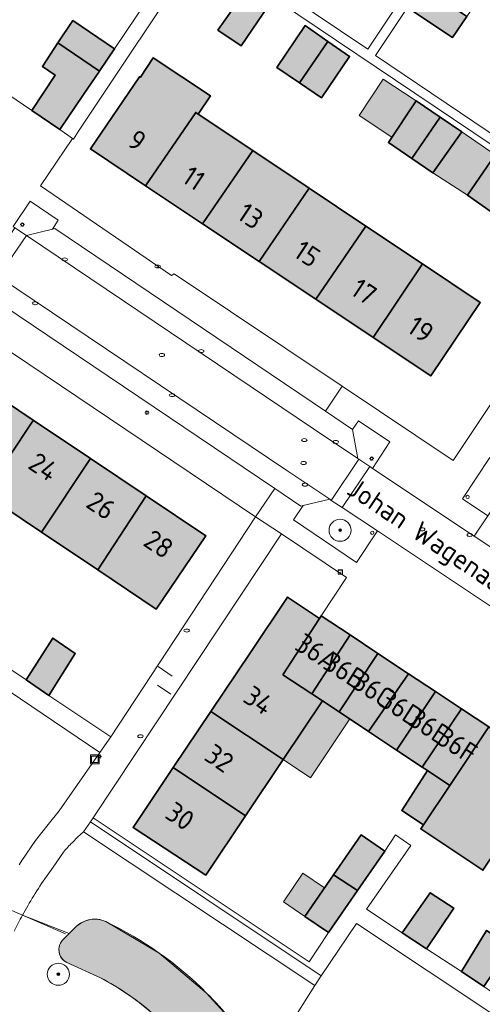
# Model space of a CAD drawing. Header units: metres. Extents: x 125349 to 128236, y 501602 to 503797.
# Tile 91 of 256: x 126546 to 126588, y 502020 to 502109. Entities that reach past the tile are written whole.
import ezdxf
from ezdxf.enums import TextEntityAlignment as Align

# ---------------------------------------------------------------- set-up
doc = ezdxf.new("R2010")
doc.units = ezdxf.units.M
doc.linetypes.add('IE-TERREINAFSCHEIDING-SO', pattern=[10, 8, -2])
doc.layers.get('0').update_dxf_attribs({"linetype": 'CONTINUOUS'})
for name, color, linetype, lineweight in [('B-WE-GK-BESCHOEIING-G', 130, 'GK-BESCHOEIING-SO', 18), ('B-WE-GR-BEPLANTING_CULTUUR_BODEMBEDEKKER-GV', 90, 'CONTINUOUS', 18), ('B-WE-GR-BEPLANTING_CULTUUR_HEESTERS-GV', 90, 'CONTINUOUS', 18), ('B-WE-GR-BOOM-S-500', 90, 'CONTINUOUS', 18), ('B-WE-IE-MEUBILAIR-S', 7, 'CONTINUOUS', 18), ('B-WE-IE-MEUBILAIR_WEGMEUBILAIR_AFVALBAK-S', 7, 'CONTINUOUS', 18), ('B-WE-IE-TERREINAFSCHEIDING-G', 210, 'IE-TERREINAFSCHEIDING-SO', 18), ('B-WE-IE-TERREINAFSCHEIDING_KUNSTMATIG_MUUR-G', 90, 'IE-TERREINAFSCHEIDING_KUNSTMATIG-SO', 18), ('B-WE-KW-KUNSTWERK_DUIKER-G', 170, 'CONTINUOUS', 18), ('B-WE-OG-BEBOUWING-GV', 7, 'CONTINUOUS', 35), ('B-WE-OG-BEBOUWING-T18', 10, 'CONTINUOUS', 18), ('B-WE-OG-BEBOUWING_OVERBOUWING-GV', 7, 'CONTINUOUS', 18), ('B-WE-OG-TERREIN_BEGROEID-GV', 7, 'CONTINUOUS', 18), ('B-WE-OG-TERREIN_ERF-GV', 7, 'CONTINUOUS', 18), ('B-WE-OG-TOPOGRAFIE-T18', 10, 'CONTINUOUS', 18), ('B-WE-OG-WATER-GV', 130, 'CONTINUOUS', 18), ('B-WE-VH-OPENVERHARDING-GV', 90, 'CONTINUOUS', 18), ('B-WE-VH-OPENVERHARDING_BETONSTRAATSTEEN-GV', 90, 'CONTINUOUS', 18), ('B-WE-VH-OPENVERHARDING_TEGEL-GV', 90, 'CONTINUOUS', 18)]:
    doc.layers.add(name, color=color, linetype=linetype, lineweight=lineweight)
for name, color, linetype, lineweight, true_color in [('B-WE-OG-BEBOUWING-V', 7, 'CONTINUOUS', 18, 0xcc646e), ('B-WE-OG-BEBOUWING_OVERBOUWING-V', 7, 'CONTINUOUS', 18, 0xcc646e), ('B-WE-OG-WATER-V', 7, 'CONTINUOUS', 18, 0xbee8ff)]:
    doc.layers.add(name, color=color, linetype=linetype, lineweight=lineweight, true_color=true_color)
doc.styles.add('NLCS-ISO', font='NLCS-ISO.ttf')
doc.styles.add('NLCS-ISO-M1000-T18', font='NLCS-ISO.ttf', dxfattribs={"height": 1.8})
doc.linetypes.add('GK-BESCHOEIING-SO', pattern='A,18,-3,[1,NLCS.SHX,S=0.6,R=0,X=0,Y=0],-3', length=24)
doc.linetypes.add('IE-TERREINAFSCHEIDING_KUNSTMATIG-SO', pattern='A,4,[82,NLCS.SHX,S=0.75,R=90,X=0,Y=0],4,-2', length=10)

# ---------------------------------------------------------------- blocks, each defined once
blk = doc.blocks.new('SIE-WEG_AFVALBAK-SO')
at = {"color": 0, "linetype": 'ByBlock', "lineweight": 18}
for points in [[(-2, -2), (2, -2), (2, 2), (-2, 2)], [(-1.5, -1.5), (1.5, -1.5), (1.5, 1.5), (-1.5, 1.5)]]:
    blk.add_lwpolyline(points, close=True, dxfattribs=at)
blk = doc.blocks.new('SIE-MEUBILAIR_KAST_CAI-SO')
for points in [[(-1, 1), (1, 1), (1, 0.8400000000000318), (-1, 0.8400000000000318)], [(-1, 0.7599999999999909), (1, 0.7599999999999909), (1, -1), (-1, -1)]]:
    blk.add_lwpolyline(points, close=True)
at = {"style": 'NLCS-ISO'}
blk.add_text('cai', height=0.75, dxfattribs=at).set_placement((0, 0), align=Align.MIDDLE_CENTER)
blk = doc.blocks.new('SIE-MEUBILAIR_PAAL_LICHTMAST-SO')
for points in [[(-0.625, 0), (-1, 0)], [(-0.7071067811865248, 0.7071067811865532), (-0.4419417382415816, 0.44194173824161)], [(0, 1), (0, 0.625)], [(0.44194173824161, 0.4419417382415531), (0.7071067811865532, 0.7071067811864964)], [(1, 0), (0.625, 0)], [(-0.7071067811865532, -0.7071067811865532), (-0.4419417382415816, -0.44194173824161)], [(0, -0.625), (0, -1)], [(0.4419417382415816, -0.4419417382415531), (0.7071067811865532, -0.7071067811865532)]]:
    blk.add_lwpolyline(points)
blk.add_circle((0, 0), 0.5)
blk = doc.blocks.new('SIE-MEUBILAIR_PAAL_AFSLUITPAAL-SO')
blk.add_circle((0, 0), 0.75)
blk = doc.blocks.new('SIE-MEUBILAIR_PUT_KOLK-SO')
blk.add_ellipse((0, 0), major_axis=(1.25, 4.517432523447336e-15), ratio=0.5400000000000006)
blk = doc.blocks.new('SIE-MEUBILAIR_PUT_RIOOLPUT-SO')
blk.add_ellipse((0, 0), major_axis=(1.25, 4.517432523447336e-15), ratio=0.5400000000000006)
blk = doc.blocks.new('SIE-MEUBILAIR_PUT_BRANDKRAAN-SO')
blk.add_ellipse((0, 0), major_axis=(1.25, 4.517432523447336e-15), ratio=0.5400000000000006)
at = {"style": 'NLCS-ISO'}
blk.add_text('bk', height=0.75, dxfattribs=at).set_placement((0.03192321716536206, -3.410605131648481e-13), align=Align.MIDDLE_CENTER)
blk = doc.blocks.new('SGR-BOOM_01-SO')
at = {"linetype": 'ByBlock', "lineweight": 18}
h = blk.add_hatch(color=0, dxfattribs=at)
h.dxf.hatch_style = 1
edge = h.paths.add_edge_path()
edge.add_arc((0, 0), 0.25, 0, 360)
at = {"color": 0, "linetype": 'ByBlock', "lineweight": 18}
for radius in [2, 0.25]:
    blk.add_circle((0, 0), radius, dxfattribs=at)

msp = doc.modelspace()

# ---------------------------------------------------------------- hatches: boundary and pattern name
at = {"layer": 'B-WE-OG-BEBOUWING-V'}
for points in [[(126564.363, 502108.539), (126566.494, 502107.128), (126569.013, 502110.816), (126566.92, 502112.186)], [(126586.98, 502109.797), (126583.192, 502112.352), (126581.887, 502110.401), (126585.682, 502107.892)], [(126554.981, 502106.851), (126551.187, 502109.41), (126549.84, 502107.384), (126553.608, 502104.823), (126553.66, 502104.9)], [(126574.35, 502107.534), (126572.285, 502108.968), (126569.727, 502105.171), (126571.769, 502103.778)], [(126574.35, 502107.534), (126571.769, 502103.778), (126573.771, 502102.412), (126576.329, 502106.159)], [(126550.016, 502099.519), (126552.173, 502102.704), (126553.608, 502104.823), (126549.84, 502107.384), (126548.429, 502105.262), (126549.594, 502104.468), (126547.463, 502101.263)], [(126557.813, 502094.422), (126562.361, 502101.079), (126562.59, 502100.926), (126563.689, 502102.577), (126558.488, 502106.026), (126557.339, 502104.274), (126557.239, 502104.324), (126552.793, 502097.766)], [(126584.554, 502100.664), (126582.37, 502102.145), (126579.862, 502098.347), (126581.985, 502096.899)], [(126567.539, 502097.622), (126562.59, 502100.926), (126562.361, 502101.079), (126557.813, 502094.422), (126562.976, 502090.982)], [(126584.554, 502100.664), (126581.985, 502096.899), (126583.906, 502095.588), (126586.514, 502099.335)], [(126562.976, 502090.982), (126568.107, 502087.564), (126572.653, 502094.209), (126567.539, 502097.622)], [(126589.198, 502092.076), (126591.756, 502095.823), (126589.559, 502097.228), (126587.052, 502093.581)], [(126577.804, 502090.771), (126572.653, 502094.209), (126568.107, 502087.564), (126573.27, 502084.125)], [(126577.804, 502090.771), (126573.27, 502084.125), (126578.467, 502080.663), (126582.958, 502087.33)], [(126578.467, 502080.663), (126583.702, 502077.176), (126588.198, 502083.833), (126582.958, 502087.33)], [(126542.45, 502076.608), (126542.431, 502076.58), (126537.999, 502069.921), (126543.15, 502066.473), (126547.597, 502073.132), (126547.611, 502073.153)], [(126547.611, 502073.153), (126547.597, 502073.132), (126543.15, 502066.473), (126548.352, 502062.991), (126552.789, 502069.666), (126552.799, 502069.681)], [(126557.867, 502066.288), (126552.799, 502069.681), (126552.789, 502069.666), (126548.352, 502062.991), (126553.456, 502059.574), (126557.862, 502066.281)], [(126557.867, 502066.288), (126557.862, 502066.281), (126553.456, 502059.574), (126558.775, 502056.013), (126563.289, 502062.658)], [(126570.267, 502050.049), (126573.601, 502055.171), (126570.697, 502057.097), (126567.325, 502052.076), (126563.729, 502046.72), (126563.746, 502046.709), (126570.291, 502042.358), (126573.868, 502047.7), (126572.904, 502048.329)], [(126570.267, 502050.049), (126572.904, 502048.329), (126576.377, 502053.677), (126573.761, 502055.412), (126573.601, 502055.171)], [(126546.963, 502049.582), (126549.01, 502048.177), (126551.417, 502051.975), (126549.371, 502053.379)], [(126578.907, 502051.998), (126576.377, 502053.677), (126572.904, 502048.329), (126573.868, 502047.7), (126575.374, 502046.699)], [(126578.064, 502044.912), (126581.691, 502050.151), (126578.907, 502051.998), (126575.374, 502046.699)], [(126584.132, 502048.532), (126581.691, 502050.151), (126578.064, 502044.912), (126580.603, 502043.225)], [(126584.132, 502048.532), (126580.603, 502043.225), (126582.931, 502041.679), (126586.494, 502046.965)], [(126566.871, 502037.249), (126570.291, 502042.358), (126563.746, 502046.709), (126563.729, 502046.72), (126560.308, 502041.626)], [(126585.428, 502040.019), (126588.963, 502045.327), (126586.494, 502046.965), (126582.931, 502041.679), (126583.421, 502041.353)], [(126585.428, 502040.019), (126583.035, 502036.425), (126582.792, 502036.065), (126588.44, 502032.311), (126594.642, 502041.559), (126588.976, 502045.318), (126588.963, 502045.327)], [(126566.871, 502037.249), (126560.308, 502041.626), (126556.666, 502036.203), (126563.277, 502031.882)], [(126585.428, 502040.019), (126583.421, 502041.353), (126581.073, 502037.749), (126583.035, 502036.425)], [(126574.885, 502031.906), (126577.043, 502030.467), (126579.528, 502034.06), (126577.381, 502035.515)], [(126574.885, 502031.906), (126572.266, 502028.12), (126574.413, 502026.665), (126577.043, 502030.467)], [(126583.309, 502025.17), (126585.795, 502028.861), (126583.653, 502030.273), (126581.109, 502026.62)], [(126588.508, 502021.758), (126590.985, 502025.404), (126588.778, 502026.848), (126586.51, 502023.121)]]:
    msp.add_hatch(color=256, dxfattribs=at).paths.add_polyline_path(points)
at = {"layer": 'B-WE-OG-BEBOUWING_OVERBOUWING-V'}
for points in [[(126582.37, 502102.145), (126579.395, 502104.109), (126577.206, 502100.794), (126580.18, 502098.829)], [(126583.906, 502095.588), (126587.052, 502093.581), (126589.559, 502097.228), (126586.514, 502099.335)], [(126576.36, 502046.044), (126575.374, 502046.699), (126573.868, 502047.7), (126570.291, 502042.358), (126572.778, 502040.694)], [(126574.065, 502030.72), (126572.097, 502032.054), (126570.323, 502029.437), (126572.266, 502028.12)]]:
    msp.add_hatch(color=256, dxfattribs=at).paths.add_polyline_path(points)
at = {"layer": 'B-WE-OG-WATER-V'}
h = msp.add_hatch(color=256, dxfattribs=at)
edge = h.paths.add_edge_path()
edge.add_arc((126721.7500683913, 501925.7464031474), 2.224894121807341, 297.1692295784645, 366.6485802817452)
edge.add_arc((126721.7225425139, 501925.7451478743), 2.252381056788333, 6.599228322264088, 82.84719357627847)
edge.add_arc((126721.7198251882, 501925.7697500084), 2.228316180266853, 82.6991007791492, 89.55838674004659)
edge.add_line((126721.737, 501927.998), (126718.387, 501927.995))
edge.add_line((126718.387, 501927.995), (126692.543, 501924.656))
edge.add_arc((126690.7531930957, 501938.2691301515), 13.73028482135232, 258.80723109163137, 277.4900884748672, ccw=False)
edge.add_arc((126691.2377773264, 501938.1566237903), 13.722991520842, 241.33962216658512, 256.7308588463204, ccw=False)
edge.add_line((126684.656, 501926.115), (126682.67, 501927.196))
edge.add_line((126682.67, 501927.196), (126673.85, 501932.972))
edge.add_line((126673.85, 501932.972), (126666.763, 501937.474))
edge.add_line((126666.763, 501937.474), (126658.585, 501942.641))
edge.add_line((126658.585, 501942.641), (126653.871, 501945.602))
edge.add_line((126653.871, 501945.602), (126651.744, 501946.938))
edge.add_line((126651.744, 501946.938), (126643.02, 501952.413))
edge.add_line((126643.02, 501952.413), (126635.833, 501956.916))
edge.add_line((126635.833, 501956.916), (126625.774, 501963.46))
edge.add_line((126625.774, 501963.46), (126616.755, 501969.339))
edge.add_line((126616.755, 501969.339), (126613.486, 501971.536))
edge.add_line((126613.486, 501971.536), (126605.666, 501977.298))
edge.add_line((126605.666, 501977.298), (126600.423, 501981.373))
edge.add_line((126600.423, 501981.373), (126595.08, 501985.45))
edge.add_line((126595.08, 501985.45), (126590.336, 501989.468))
edge.add_line((126590.336, 501989.468), (126585.102, 501994.194))
edge.add_line((126585.102, 501994.194), (126581.158, 501998.201))
edge.add_line((126581.158, 501998.201), (126579.436, 502000))
edge.add_arc((126634.7345836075, 502052.3130106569), 76.12216781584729, 218.9610551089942, 223.4107952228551, ccw=False)
edge.add_arc((126639.0813271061, 502055.0269768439), 81.21098961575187, 213.1408524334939, 218.5215914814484, ccw=False)
edge.add_line((126571.081, 502010.629), (126568.517, 502014.487))
edge.add_line((126568.517, 502014.487), (126567.465, 502016.07))
edge.add_arc((126541.76601075, 501999.5360703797), 30.55828655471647, 32.75596750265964, 45.06090784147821)
edge.add_arc((126540.0698919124, 501997.9719267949), 32.86367926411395, 44.89393642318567, 64.56000097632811)
edge.add_arc((126553.1920970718, 502025.5761492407), 2.299248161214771, 64.36046422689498, 83.58474900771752)
edge.add_arc((126553.1938716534, 502025.5854244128), 2.289832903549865, 83.60294293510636, 100.2095896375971)
edge.add_arc((126553.1898632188, 502025.3490907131), 2.522130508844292, 99.16828910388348, 130.9156736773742)
edge.add_line((126551.538, 502027.255), (126550.864, 502026.567))
edge.add_line((126550.864, 502026.567), (126550.241, 502025.931))
edge.add_arc((126551.1859354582, 502025.1057210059), 1.254586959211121, 138.8669877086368, 188.1437401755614)
edge.add_arc((126551.256509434, 502025.1166037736), 1.325991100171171, 188.1772591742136, 242.6346175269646)
edge.add_line((126550.647, 502023.939), (126553.702, 502022.554))
edge.add_arc((126542.0168452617, 502000.2844607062), 25.1490600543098, 49.328563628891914, 62.313342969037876, ccw=False)
edge.add_arc((126542.1914557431, 502000.8391530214), 24.61561714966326, 35.75338689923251, 48.79536979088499, ccw=False)
edge.add_line((126562.168, 502015.222), (126565.682, 502009.512))
edge.add_arc((126596.7608906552, 502029.1764615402), 36.77755418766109, 212.3226527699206, 219.0312728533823)
edge.add_arc((126594.0539985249, 502027.2581868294), 33.46749869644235, 219.3985471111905, 225.026860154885)
edge.add_line((126570.4, 502003.582), (126573.66, 502000))
edge.add_line((126573.66, 502000), (126575.701, 501997.777))
edge.add_line((126575.701, 501997.777), (126580.528, 501992.557))
edge.add_line((126580.528, 501992.557), (126586.939, 501986.214))
edge.add_line((126586.939, 501986.214), (126592.32, 501981.237))
edge.add_line((126592.32, 501981.237), (126594.841, 501979.201))
edge.add_line((126594.841, 501979.201), (126600.632, 501974.968))
edge.add_line((126600.632, 501974.968), (126607.861, 501969.864))
edge.add_line((126607.861, 501969.864), (126614.842, 501964.864))
edge.add_line((126614.842, 501964.864), (126622.269, 501959.657))
edge.add_line((126622.269, 501959.657), (126631.929, 501953.169))
edge.add_line((126631.929, 501953.169), (126640.695, 501947.144))
edge.add_line((126640.695, 501947.144), (126647.979, 501942.339))
edge.add_line((126647.979, 501942.339), (126680.455, 501922.584))
edge.add_arc((126691.0735796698, 501938.9309235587), 19.49297678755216, 236.9931879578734, 263.7989630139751)
edge.add_arc((126691.1183604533, 501939.1608514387), 19.72640628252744, 263.7417945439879, 280.6618842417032)
edge.add_line((126694.768, 501919.775), (126721.722, 501923.347))
edge.add_line((126721.722, 501923.347), (126722.474, 501923.643))
edge.add_arc((126721.7077505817, 501925.8532002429), 2.339256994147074, 289.1208063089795, 296.8969338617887)

# ---------------------------------------------------------------- linework, layer by layer
at = {"layer": 'B-WE-GK-BESCHOEIING-G', "flags": 128}
msp.add_lwpolyline([(126579.436, 502000), (126575.544, 502004.448), (126571.081, 502010.629), (126567.465, 502016.07), (126565.545, 502018.729), (126563.351, 502021.167), (126559.048, 502024.802), (126554.187, 502027.649), (126553.827, 502027.786), (126553.449, 502027.861), (126553.118, 502027.874), (126552.788, 502027.839), (126552.338, 502027.723), (126551.916, 502027.526), (126551.538, 502027.255), (126550.864, 502026.567), (126550.241, 502025.931), (126550.114, 502025.757), (126550.018, 502025.564), (126549.957, 502025.357), (126549.932, 502025.143), (126549.944, 502024.928), (126550.003, 502024.683), (126550.108, 502024.454), (126550.254, 502024.249), (126550.435, 502024.075), (126550.647, 502023.939), (126553.702, 502022.554), (126555.349, 502021.609), (126556.921, 502020.542), (126558.407, 502019.359), (126559.764, 502018.077), (126561.02, 502016.695), (126562.168, 502015.222), (126565.682, 502009.512), (126568.192, 502006.016), (126570.4, 502003.582), (126573.66, 502000)], dxfattribs=at)
at = {"layer": 'B-WE-GR-BEPLANTING_CULTUUR_BODEMBEDEKKER-GV', "flags": 128}
msp.add_lwpolyline([(126589.059, 502069.762), (126586.573, 502066.028), (126588.876, 502064.484), (126591.356, 502068.231)], close=True, dxfattribs=at)
at = {"layer": 'B-WE-GR-BEPLANTING_CULTUUR_HEESTERS-GV', "flags": 128}
for points in [[(126545.769, 502090.732), (126545.945, 502090.615), (126546.982, 502089.926), (126549.346, 502090.503), (126549.86, 502091.295), (126547.32, 502093.031)], [(126578.162, 502068.96), (126578.427, 502068.784), (126580, 502071.195), (126577.148, 502073.102), (126576.608, 502072.32), (126577.071, 502069.687), (126577.159, 502069.628)], [(126575.645, 502065.237), (126574.669, 502065.882), (126574.526, 502065.976), (126572.115, 502065.413), (126571.243, 502064.126), (126576.97, 502060.248), (126578.852, 502063.119)]]:
    msp.add_lwpolyline(points, close=True, dxfattribs=at)
for points in [[(126573.161, 502021.862), (126552.156, 502035.806), (126551.608, 502035.328), (126551.16, 502034.847)], [(126550.359, 502033.953), (126549.412, 502032.605)], [(126546.623, 502028.247), (126550.864, 502026.567)], [(126550.864, 502026.567), (126551.538, 502027.255)], [(126567.465, 502016.07), (126568.517, 502014.487), (126573.161, 502021.862)]]:
    msp.add_lwpolyline(points, dxfattribs=at)
at = {"layer": 'B-WE-GR-BEPLANTING_CULTUUR_HEESTERS-GV'}
for points in [[(126551.16, 502034.847, 0.03604158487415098), (126550.359, 502033.953)], [(126549.412, 502032.605, 0.02798334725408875), (126547.112, 502029.088)], [(126547.112, 502029.088, 0.007770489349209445), (126546.623, 502028.247)], [(126551.538, 502027.255, -0.1394169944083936), (126552.788, 502027.839)], [(126552.788, 502027.839, -0.07258724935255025), (126553.449, 502027.861)], [(126553.449, 502027.861, -0.08407905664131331), (126554.187, 502027.649)], [(126554.187, 502027.649, -0.08602062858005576), (126563.351, 502021.167)], [(126563.351, 502021.167, -0.05374208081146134), (126567.465, 502016.07)]]:
    msp.add_lwpolyline(points, format="xyb", dxfattribs=at)
at = {"layer": 'B-WE-IE-TERREINAFSCHEIDING-G', "flags": 128}
for points in [[(126558.939, 502050.798), (126560.226, 502049.929)], [(126560.1, 502048.287), (126558.883, 502049.104)]]:
    msp.add_lwpolyline(points, dxfattribs=at)
at = {"layer": 'B-WE-IE-TERREINAFSCHEIDING_KUNSTMATIG_MUUR-G', "flags": 128}
msp.add_lwpolyline([(126547.463, 502101.263), (126540.15, 502106.213)], dxfattribs=at)
at = {"layer": 'B-WE-KW-KUNSTWERK_DUIKER-G', "flags": 128}
msp.add_lwpolyline([(126540.333, 502030.947), (126550.545, 502026.558)], dxfattribs=at)
at = {"layer": 'B-WE-OG-BEBOUWING-GV', "flags": 128}
for points in [[(126564.363, 502108.539), (126566.494, 502107.128), (126569.013, 502110.816), (126566.92, 502112.186)], [(126586.98, 502109.797), (126583.192, 502112.352), (126581.887, 502110.401), (126585.682, 502107.892)], [(126554.981, 502106.851), (126551.187, 502109.41), (126549.84, 502107.384), (126553.608, 502104.823), (126553.66, 502104.9)], [(126574.35, 502107.534), (126572.285, 502108.968), (126569.727, 502105.171), (126571.769, 502103.778)], [(126574.35, 502107.534), (126571.769, 502103.778), (126573.771, 502102.412), (126576.329, 502106.159)], [(126550.016, 502099.519), (126552.173, 502102.704), (126553.608, 502104.823), (126549.84, 502107.384), (126548.429, 502105.262), (126549.594, 502104.468), (126547.463, 502101.263)], [(126557.813, 502094.422), (126562.361, 502101.079), (126562.59, 502100.926), (126563.689, 502102.577), (126558.488, 502106.026), (126557.339, 502104.274), (126557.239, 502104.324), (126552.793, 502097.766)], [(126584.554, 502100.664), (126582.37, 502102.145), (126579.862, 502098.347), (126581.985, 502096.899)], [(126567.539, 502097.622), (126562.59, 502100.926), (126562.361, 502101.079), (126557.813, 502094.422), (126562.976, 502090.982)], [(126584.554, 502100.664), (126581.985, 502096.899), (126583.906, 502095.588), (126586.514, 502099.335)], [(126562.976, 502090.982), (126568.107, 502087.564), (126572.653, 502094.209), (126567.539, 502097.622)], [(126589.198, 502092.076), (126591.756, 502095.823), (126589.559, 502097.228), (126587.052, 502093.581)], [(126577.804, 502090.771), (126572.653, 502094.209), (126568.107, 502087.564), (126573.27, 502084.125)], [(126577.804, 502090.771), (126573.27, 502084.125), (126578.467, 502080.663), (126582.958, 502087.33)], [(126578.467, 502080.663), (126583.702, 502077.176), (126588.198, 502083.833), (126582.958, 502087.33)], [(126542.45, 502076.608), (126542.431, 502076.58), (126537.999, 502069.921), (126543.15, 502066.473), (126547.597, 502073.132), (126547.611, 502073.153)], [(126547.611, 502073.153), (126547.597, 502073.132), (126543.15, 502066.473), (126548.352, 502062.991), (126552.789, 502069.666), (126552.799, 502069.681)], [(126557.867, 502066.288), (126552.799, 502069.681), (126552.789, 502069.666), (126548.352, 502062.991), (126553.456, 502059.574), (126557.862, 502066.281)], [(126557.867, 502066.288), (126557.862, 502066.281), (126553.456, 502059.574), (126558.775, 502056.013), (126563.289, 502062.658)], [(126570.267, 502050.049), (126573.601, 502055.171), (126570.697, 502057.097), (126567.325, 502052.076), (126563.729, 502046.72), (126563.746, 502046.709), (126570.291, 502042.358), (126573.868, 502047.7), (126572.904, 502048.329)], [(126570.267, 502050.049), (126572.904, 502048.329), (126576.377, 502053.677), (126573.761, 502055.412), (126573.601, 502055.171)], [(126546.963, 502049.582), (126549.01, 502048.177), (126551.417, 502051.975), (126549.371, 502053.379)], [(126578.907, 502051.998), (126576.377, 502053.677), (126572.904, 502048.329), (126573.868, 502047.7), (126575.374, 502046.699)], [(126578.064, 502044.912), (126581.691, 502050.151), (126578.907, 502051.998), (126575.374, 502046.699)], [(126584.132, 502048.532), (126581.691, 502050.151), (126578.064, 502044.912), (126580.603, 502043.225)], [(126584.132, 502048.532), (126580.603, 502043.225), (126582.931, 502041.679), (126586.494, 502046.965)], [(126566.871, 502037.249), (126570.291, 502042.358), (126563.746, 502046.709), (126563.729, 502046.72), (126560.308, 502041.626)], [(126585.428, 502040.019), (126588.963, 502045.327), (126586.494, 502046.965), (126582.931, 502041.679), (126583.421, 502041.353)], [(126585.428, 502040.019), (126583.035, 502036.425), (126582.792, 502036.065), (126588.44, 502032.311), (126594.642, 502041.559), (126588.976, 502045.318), (126588.963, 502045.327)], [(126566.871, 502037.249), (126560.308, 502041.626), (126556.666, 502036.203), (126563.277, 502031.882)], [(126585.428, 502040.019), (126583.421, 502041.353), (126581.073, 502037.749), (126583.035, 502036.425)], [(126574.885, 502031.906), (126577.043, 502030.467), (126579.528, 502034.06), (126577.381, 502035.515)], [(126574.885, 502031.906), (126572.266, 502028.12), (126574.413, 502026.665), (126577.043, 502030.467)], [(126583.309, 502025.17), (126585.795, 502028.861), (126583.653, 502030.273), (126581.109, 502026.62)], [(126588.508, 502021.758), (126590.985, 502025.404), (126588.778, 502026.848), (126586.51, 502023.121)]]:
    msp.add_lwpolyline(points, close=True, dxfattribs=at)
at = {"layer": 'B-WE-OG-BEBOUWING_OVERBOUWING-GV', "flags": 128}
for points in [[(126582.37, 502102.145), (126579.395, 502104.109), (126577.206, 502100.794), (126580.18, 502098.829)], [(126583.906, 502095.588), (126587.052, 502093.581), (126589.559, 502097.228), (126586.514, 502099.335)], [(126576.36, 502046.044), (126575.374, 502046.699), (126573.868, 502047.7), (126570.291, 502042.358), (126572.778, 502040.694)], [(126574.065, 502030.72), (126572.097, 502032.054), (126570.323, 502029.437), (126572.266, 502028.12)]]:
    msp.add_lwpolyline(points, close=True, dxfattribs=at)
at = {"layer": 'B-WE-OG-TERREIN_BEGROEID-GV', "flags": 128}
for points in [[(126546.314, 502032.811), (126546.558, 502033.201), (126547.807, 502035.003), (126548.956, 502036.455), (126549.956, 502037.706), (126553.654, 502043.011), (126519.746, 502065.901), (126511.651, 502053.59)], [(126550.241, 502025.931), (126550.864, 502026.567), (126546.623, 502028.247)], [(126650.438, 501978.32), (126634.139, 501989.153), (126625.108, 501975.584), (126624.277, 501974.335), (126600.497, 501990.176), (126605.469, 501997.27), (126607.287, 502000), (126609.994, 502004.068), (126609.54, 502004.382), (126609.504, 502005.849), (126576.959, 502027.468), (126573.756, 502022.74)], [(126553.702, 502022.554), (126550.647, 502023.939)], [(126573.756, 502022.74), (126573.161, 502021.862), (126568.517, 502014.487)]]:
    msp.add_lwpolyline(points, dxfattribs=at)
at = {"layer": 'B-WE-OG-TERREIN_BEGROEID-GV'}
for points in [[(126546.623, 502028.247, 0.01414790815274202), (126545.862, 502026.791)], [(126549.944, 502024.928, -0.2183861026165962), (126550.241, 502025.931)], [(126550.647, 502023.939, -0.242190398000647), (126549.944, 502024.928)], [(126558.407, 502019.359, 0.05671748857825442), (126553.702, 502022.554)]]:
    msp.add_lwpolyline(points, format="xyb", dxfattribs=at)
at = {"layer": 'B-WE-OG-TERREIN_ERF-GV', "flags": 128}
for points in [[(126595.234, 502132.733), (126592.787, 502134.37), (126560.143, 502156.202), (126546.153, 502135.384), (126566.423, 502121.46), (126563.275, 502116.705), (126577.979, 502106.809)], [(126595.983, 502132.232), (126578.679, 502106.26), (126600.461, 502091.583), (126600.722, 502091.415), (126618.132, 502117.419)], [(126551.159, 502098.705), (126548.277, 502094.431), (126560.155, 502086.287), (126560.413, 502086.433), (126575.657, 502076.234), (126585.742, 502069.486), (126588.584, 502073.75), (126600.006, 502090.9), (126562.776, 502115.954), (126551.727, 502099.372), (126551.249, 502098.663)], [(126586.98, 502109.797), (126585.682, 502107.892), (126581.887, 502110.401), (126583.192, 502112.352), (126584.595, 502114.448), (126588.44, 502111.939)], [(126564.363, 502108.539), (126566.92, 502112.186), (126569.013, 502110.816), (126566.494, 502107.128)], [(126574.35, 502107.534), (126576.329, 502106.159), (126573.771, 502102.412), (126571.769, 502103.778), (126569.727, 502105.171), (126572.285, 502108.968)], [(126562.976, 502090.982), (126557.813, 502094.422), (126552.793, 502097.766), (126557.239, 502104.324), (126557.339, 502104.274), (126558.488, 502106.026), (126563.689, 502102.577), (126562.59, 502100.926), (126567.539, 502097.622), (126572.653, 502094.209), (126577.804, 502090.771), (126582.958, 502087.33), (126588.198, 502083.833), (126583.702, 502077.176), (126578.467, 502080.663), (126573.27, 502084.125), (126568.107, 502087.564)], [(126584.554, 502100.664), (126586.514, 502099.335), (126583.906, 502095.588), (126581.985, 502096.899), (126579.862, 502098.347), (126582.37, 502102.145)], [(126589.198, 502092.076), (126587.052, 502093.581), (126589.559, 502097.228), (126591.756, 502095.823)]]:
    msp.add_lwpolyline(points, close=True, dxfattribs=at)
for points in [[(126595.234, 502132.733), (126577.979, 502106.809), (126563.275, 502116.705)], [(126559.044, 502112.896), (126554.981, 502106.851), (126553.66, 502104.9), (126553.608, 502104.823), (126552.173, 502102.704), (126550.016, 502099.519), (126551.159, 502098.705), (126551.249, 502098.663), (126551.727, 502099.372), (126562.776, 502115.954), (126600.006, 502090.9), (126600.461, 502091.583), (126578.679, 502106.26), (126595.983, 502132.232)], [(126543.727, 502111.54), (126540.15, 502106.213), (126547.463, 502101.263), (126549.594, 502104.468), (126548.429, 502105.262), (126549.84, 502107.384), (126551.187, 502109.41), (126554.981, 502106.851), (126559.044, 502112.896)], [(126543.817, 502051.689), (126546.963, 502049.582), (126549.371, 502053.379), (126551.417, 502051.975), (126549.01, 502048.177), (126554.653, 502044.412), (126567.795, 502064.381), (126533.838, 502087.214)], [(126542.45, 502076.608), (126547.611, 502073.153), (126552.799, 502069.681), (126557.867, 502066.288), (126563.289, 502062.658), (126558.775, 502056.013), (126553.456, 502059.574), (126548.352, 502062.991), (126543.15, 502066.473)], [(126519.746, 502065.901), (126553.654, 502043.011), (126554.653, 502044.412), (126549.01, 502048.177), (126546.963, 502049.582), (126543.817, 502051.689)], [(126588.44, 502032.311), (126582.792, 502036.065), (126583.035, 502036.425), (126581.073, 502037.749), (126583.421, 502041.353), (126582.931, 502041.679), (126580.603, 502043.225), (126578.064, 502044.912), (126575.374, 502046.699), (126573.868, 502047.7), (126570.291, 502042.358), (126566.871, 502037.249), (126563.277, 502031.882), (126556.666, 502036.203), (126560.308, 502041.626), (126563.729, 502046.72), (126567.325, 502052.076), (126570.697, 502057.097), (126573.601, 502055.171), (126573.761, 502055.412), (126576.047, 502058.883), (126570.146, 502062.832), (126553.056, 502037.057), (126572.66, 502024.013), (126574.413, 502026.665), (126572.266, 502028.12), (126574.885, 502031.906), (126577.381, 502035.515), (126579.528, 502034.06), (126580.506, 502035.524), (126581.906, 502034.574), (126577.858, 502028.769), (126581.109, 502026.62), (126583.653, 502030.273), (126585.795, 502028.861), (126583.309, 502025.17), (126586.51, 502023.121), (126588.778, 502026.848)], [(126596.862, 502016.124), (126590.611, 502020.323), (126588.508, 502021.758), (126586.51, 502023.121), (126583.309, 502025.17), (126581.109, 502026.62), (126577.858, 502028.769), (126581.906, 502034.574), (126580.506, 502035.524), (126579.528, 502034.06), (126577.043, 502030.467), (126574.413, 502026.665), (126572.66, 502024.013), (126553.056, 502037.057), (126552.799, 502036.7), (126573.756, 502022.74), (126576.959, 502027.468), (126609.504, 502005.849)]]:
    msp.add_lwpolyline(points, dxfattribs=at)
at = {"layer": 'B-WE-OG-WATER-GV', "flags": 128}
for points in [[(126551.538, 502027.255), (126550.864, 502026.567)], [(126550.864, 502026.567), (126550.241, 502025.931)], [(126550.647, 502023.939), (126553.702, 502022.554)]]:
    msp.add_lwpolyline(points, dxfattribs=at)
at = {"layer": 'B-WE-OG-WATER-GV'}
for points in [[(126552.788, 502027.839, 0.1394169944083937), (126551.538, 502027.255)], [(126553.449, 502027.861, 0.07258724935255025), (126552.788, 502027.839)], [(126554.187, 502027.649, 0.0840790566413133), (126553.449, 502027.861)], [(126563.351, 502021.167, 0.08602062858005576), (126554.187, 502027.649)], [(126550.241, 502025.931, 0.2183861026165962), (126549.944, 502024.928)], [(126549.944, 502024.928, 0.242190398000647), (126550.647, 502023.939)], [(126553.702, 502022.554, -0.05671748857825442), (126558.407, 502019.359)], [(126567.465, 502016.07, 0.05374208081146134), (126563.351, 502021.167)]]:
    msp.add_lwpolyline(points, format="xyb", dxfattribs=at)
at = {"layer": 'B-WE-VH-OPENVERHARDING-GV', "flags": 128}
for points in [[(126570.146, 502062.832), (126567.795, 502064.381), (126554.653, 502044.412), (126553.654, 502043.011), (126549.956, 502037.706), (126548.956, 502036.455), (126547.807, 502035.003), (126546.558, 502033.201), (126546.314, 502032.811)], [(126551.16, 502034.847), (126551.608, 502035.328), (126552.156, 502035.806), (126552.799, 502036.7), (126553.056, 502037.057), (126570.146, 502062.832)], [(126549.412, 502032.605), (126550.359, 502033.953)]]:
    msp.add_lwpolyline(points, dxfattribs=at)
at = {"layer": 'B-WE-VH-OPENVERHARDING-GV'}
for points in [[(126550.359, 502033.953, -0.03604158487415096), (126551.16, 502034.847)], [(126547.112, 502029.088, -0.02798334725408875), (126549.412, 502032.605)], [(126546.623, 502028.247, -0.007770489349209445), (126547.112, 502029.088)], [(126545.862, 502026.791, -0.01414790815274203), (126546.623, 502028.247)]]:
    msp.add_lwpolyline(points, format="xyb", dxfattribs=at)
at = {"layer": 'B-WE-VH-OPENVERHARDING_BETONSTRAATSTEEN-GV', "flags": 128}
for points in [[(126545.769, 502090.732), (126547.32, 502093.031), (126549.86, 502091.295), (126549.346, 502090.503), (126549.55, 502090.553), (126574.142, 502073.982), (126575.657, 502076.234), (126560.413, 502086.433), (126560.155, 502086.287), (126548.277, 502094.431), (126551.159, 502098.705), (126550.016, 502099.519), (126547.463, 502101.263), (126540.15, 502106.213), (126533.488, 502110.667), (126533.409, 502110.552), (126530.714, 502112.411), (126545.356, 502134.199), (126546.153, 502135.384), (126560.143, 502156.202), (126561.281, 502157.903), (126557.276, 502160.582)], [(126533.838, 502087.214), (126567.795, 502064.381), (126569.528, 502066.962), (126544.835, 502083.601)], [(126588.584, 502073.75), (126585.742, 502069.486), (126575.657, 502076.234), (126574.142, 502073.982), (126576.608, 502072.32), (126577.148, 502073.102), (126580, 502071.195), (126578.427, 502068.784), (126587.646, 502062.638), (126588.876, 502064.484), (126586.573, 502066.028), (126589.059, 502069.762)], [(126594.123, 502052.956), (126578.852, 502063.119), (126576.97, 502060.248), (126571.243, 502064.126), (126572.115, 502065.413), (126571.902, 502065.363), (126569.528, 502066.962), (126567.795, 502064.381), (126570.146, 502062.832), (126576.047, 502058.883), (126573.761, 502055.412), (126576.377, 502053.677), (126578.907, 502051.998), (126581.691, 502050.151), (126584.132, 502048.532), (126586.494, 502046.965), (126588.963, 502045.327)]]:
    msp.add_lwpolyline(points, dxfattribs=at)
for points in [[(126545.945, 502090.615), (126543.438, 502086.853), (126544.427, 502086.185), (126546.982, 502089.926)], [(126546.982, 502089.926), (126573.066, 502072.381), (126577.071, 502069.687), (126576.608, 502072.32), (126574.142, 502073.982), (126549.55, 502090.553), (126549.346, 502090.503)], [(126573.066, 502072.381), (126546.982, 502089.926), (126544.427, 502086.185), (126570.625, 502068.595), (126574.526, 502065.976), (126574.669, 502065.882), (126577.159, 502069.628), (126577.071, 502069.687)], [(126544.427, 502086.185), (126544.731, 502084.262), (126544.794, 502083.859), (126544.835, 502083.601), (126569.528, 502066.962), (126571.902, 502065.363), (126572.115, 502065.413), (126574.526, 502065.976), (126570.625, 502068.595)], [(126575.645, 502065.237), (126578.162, 502068.96), (126577.159, 502069.628), (126574.669, 502065.882)], [(126578.852, 502063.119), (126594.123, 502052.956), (126604.712, 502045.876), (126604.888, 502045.759), (126607.341, 502049.511), (126604.588, 502051.346), (126587.646, 502062.638), (126578.427, 502068.784), (126578.162, 502068.96), (126575.645, 502065.237)], [(126605.822, 502053.197), (126608.274, 502056.945), (126591.356, 502068.231), (126588.876, 502064.484), (126587.646, 502062.638), (126604.588, 502051.346)]]:
    msp.add_lwpolyline(points, close=True, dxfattribs=at)
at = {"layer": 'B-WE-VH-OPENVERHARDING_TEGEL-GV', "flags": 128}
msp.add_lwpolyline([(126573.756, 502022.74), (126552.799, 502036.7), (126552.156, 502035.806), (126573.161, 502021.862)], close=True, dxfattribs=at)

# ---------------------------------------------------------------- block references
at = {"layer": 'B-WE-GR-BOOM-S-500', "xscale": 0.5, "yscale": 0.5, "zscale": 0.5}
for p in [(126575.472, 502063.165), (126549.882, 502022.877)]:
    msp.add_blockref('SGR-BOOM_01-SO', p, dxfattribs=at)
at = {"layer": 'B-WE-IE-MEUBILAIR-S', "xscale": 0.2, "yscale": 0.2, "zscale": 0.2}
for name, p in [('SIE-MEUBILAIR_PAAL_LICHTMAST-SO', (126546.607, 502090.899)), ('SIE-MEUBILAIR_PUT_KOLK-SO', (126550.461, 502087.74)), ('SIE-MEUBILAIR_PUT_BRANDKRAAN-SO', (126558.906, 502087.102)), ('SIE-MEUBILAIR_PUT_KOLK-SO', (126547.783, 502083.767)), ('SIE-MEUBILAIR_PUT_RIOOLPUT-SO', (126559.285, 502079.073)), ('SIE-MEUBILAIR_PUT_KOLK-SO', (126562.851, 502079.421)), ('SIE-MEUBILAIR_PUT_KOLK-SO', (126560.212, 502075.426)), ('SIE-MEUBILAIR_PAAL_LICHTMAST-SO', (126557.932, 502073.834)), ('SIE-MEUBILAIR_PUT_RIOOLPUT-SO', (126572.218, 502071.35)), ('SIE-MEUBILAIR_PUT_KOLK-SO', (126575.079, 502071.176)), ('SIE-MEUBILAIR_PUT_RIOOLPUT-SO', (126572.153, 502069.268)), ('SIE-MEUBILAIR_PAAL_LICHTMAST-SO', (126578.34, 502069.666)), ('SIE-MEUBILAIR_PUT_KOLK-SO', (126572.282, 502067.302)), ('SIE-MEUBILAIR_PAAL_AFSLUITPAAL-SO', (126587.042, 502066.19)), ('SIE-MEUBILAIR_PAAL_AFSLUITPAAL-SO', (126578.392, 502062.934)), ('SIE-MEUBILAIR_PUT_RIOOLPUT-SO', (126582.92, 502063.249)), ('SIE-MEUBILAIR_PUT_KOLK-SO', (126587.246, 502062.74)), ('SIE-MEUBILAIR_KAST_CAI-SO', (126575.483, 502059.387)), ('SIE-MEUBILAIR_PUT_KOLK-SO', (126561.544, 502054.064)), ('SIE-MEUBILAIR_PUT_RIOOLPUT-SO', (126557.338, 502044.471)), ('SIE-MEUBILAIR_PAAL_LICHTMAST-SO', (126553.604, 502042.636))]:
    msp.add_blockref(name, p, dxfattribs=at)
at = {"layer": 'B-WE-IE-MEUBILAIR_WEGMEUBILAIR_AFVALBAK-S', "xscale": 0.2, "yscale": 0.2, "zscale": 0.2}
msp.add_blockref('SIE-WEG_AFVALBAK-SO', (126553.2, 502042.38), dxfattribs=at)

# ---------------------------------------------------------------- texts
at = {"layer": 'B-WE-OG-BEBOUWING-T18', "style": 'NLCS-ISO-M1000-T18'}
for s, rotation, p in [('9', 326.3000000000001, (126557.032, 502098.547)), ('11', 326.4, (126562.183, 502095.115)), ('13', 326.3000000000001, (126567.335, 502091.684)), ('15', 326.4, (126572.486, 502088.252)), ('17', 326.3000000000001, (126577.638, 502084.82)), ('19', 326.3000000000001, (126582.789, 502081.389)), ('24', 326.2, (126548.535, 502068.925)), ('26', 326.2, (126553.769, 502065.421)), ('28', 326.2, (126559.003, 502061.917)), ('36A', 327.3, (126573.39, 502052.092)), ('36B', 327.3, (126575.932, 502050.41)), ('36C', 327.4, (126578.474, 502048.727)), ('34', 325.8, (126568.067, 502047.736)), ('36D', 327.3, (126581.017, 502047.044)), ('36E', 327.3, (126583.559, 502045.362)), ('36F', 327.4, (126586.101, 502043.679)), ('32', 325.8, (126564.504, 502042.48)), ('30', 325.8, (126560.94, 502037.224))]:
    msp.add_text(s, height=1.8, rotation=rotation, dxfattribs=at).set_placement(p, align=Align.MIDDLE)
at = {"layer": 'B-WE-OG-TOPOGRAFIE-T18', "style": 'NLCS-ISO-M1000-T18'}
msp.add_text('Johan Wagenaarstraat', height=1.8, rotation=326.3000000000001, dxfattribs=at).set_placement((126586.196, 502060.459), align=Align.MIDDLE)

doc.saveas('drawing.dxf')
